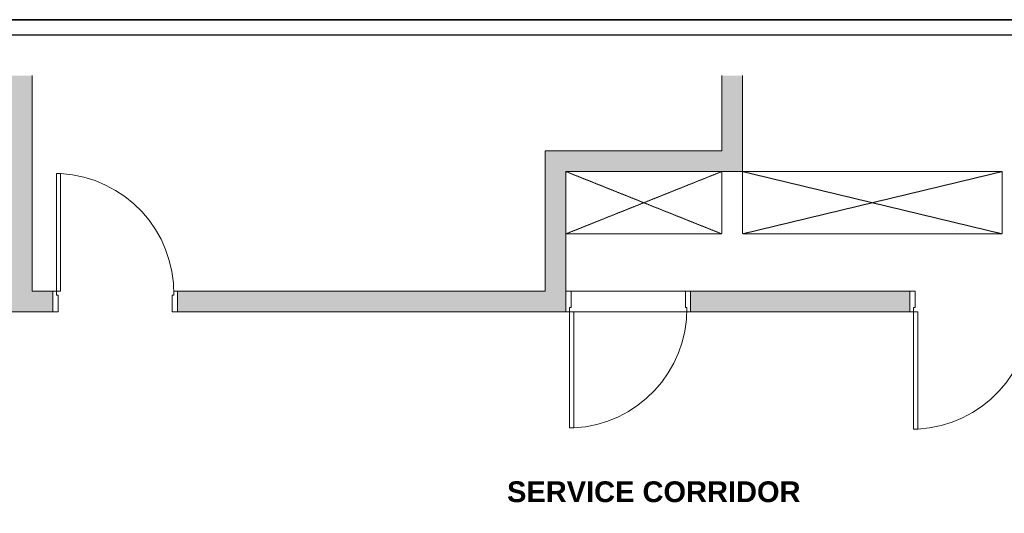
# Model space of a CAD drawing. Header units: millimetres. Extents: x 502444 to 745500, y -417645 to -375189.
# Tile 11 of 208: x 508802 to 518281, y -379941 to -375189. Entities that reach past the tile are written whole.
import ezdxf

# ---------------------------------------------------------------- set-up
doc = ezdxf.new("R2010")
doc.units = ezdxf.units.MM
doc.linetypes.add('Hidden 1_5', pattern=[2.2, 1.5, -0.7])
for name, color, linetype, lineweight in [('A-DETL', 90, 'Continuous', 9), ('A-DOOR', 31, 'Continuous', 9), ('A-FLOR', 192, 'Continuous', 9), ('A-WALL', 113, 'Continuous', 9), ('A-WALL-PATT', 111, 'Continuous', 9), ('G-ANNO-TEXT', 231, 'Continuous', 9), ('Text', 7, 'Continuous', 25), ('Wall New', 1, 'Continuous', 50)]:
    doc.layers.add(name, color=color, linetype=linetype, lineweight=lineweight)
doc.styles.add('Arial_B_4', font='arialbd.ttf', dxfattribs={"height": 800})

# ---------------------------------------------------------------- blocks, each defined once
blk = doc.blocks.new('sheet format horizontal')
at = {"layer": 'Text'}
for points in [[(66770.91, -4572.61), (66770.91, -3464.93), (65208.79, -3464.93), (65208.79, -4572.61)], [(66770.91, -4572.61), (65208.79, -4572.61), (65208.79, -3464.93), (66770.91, -3464.93)], [(65217.44, -3473.58), (66762.26, -3473.58), (66762.26, -4563.96), (65217.44, -4563.96)]]:
    blk.add_lwpolyline(points, close=True, dxfattribs=at)
blk = doc.blocks.new('acm_Single Swing Door_FR-2Hr_FD 01 - FD_1200 X 2400_Type 01-13524598-L1 - FFL - MEZZANINE LEVEL_EXTN')
at = {"layer": 'A-DOOR'}
for p, q in [((650, 1230), (610, 1230)), ((610, 100), (610, 1230)), ((650, 100), (650, 1230)), ((-480, 100), (-515, 100)), ((-515, 100), (-515, -100)), ((-480, 60), (-480, 100)), ((650, 100), (610, 100)), ((685, 100), (650, 100)), ((650, 100), (650, 60)), ((685, -100), (685, 100)), ((-465, 60), (-480, 60)), ((-465, -100), (-465, 60)), ((650, 60), (635, 60)), ((635, 60), (635, -100)), ((-515, -100), (-465, -100)), ((635, -100), (685, -100))]:
    blk.add_line(p, q, dxfattribs=at)
blk.add_arc((671.9, 79.6), 1152.1, 93.08124, 180.97536, dxfattribs=at)
blk = doc.blocks.new('acm_Single Swing Door_FR-2Hr_FD 01 - FD_1200 X 2400_Type 10-17312283-L1 - FFL - MEZZANINE LEVEL_EXTN')
at = {"layer": 'A-DOOR'}
for p, q in [((-515, 100), (-465, 100)), ((-515, -100), (-515, 100)), ((-465, 100), (-465, -60)), ((635, 100), (685, 100)), ((635, -60), (635, 100)), ((685, 100), (685, -100)), ((-480, -60), (-480, -100)), ((-465, -60), (-480, -60)), ((650, -60), (635, -60)), ((650, -100), (650, -60)), ((-480, -100), (-515, -100)), ((650, -100), (610, -100)), ((610, -100), (610, -1230)), ((650, -100), (650, -1230)), ((685, -100), (650, -100)), ((650, -1230), (610, -1230))]:
    blk.add_line(p, q, dxfattribs=at)
blk.add_arc((671.9, -79.6), 1152.1, 179.02464, 266.91876, dxfattribs=at)
blk = doc.blocks.new('acm_Single Swing Door_FR-1Hr_FD 01 - SD_1200X2400 MARK 01-17314000-L1 - FFL - MEZZANINE LEVEL_EXTN')
at = {"layer": 'A-DOOR'}
for p, q in [((650, 1217.4), (610, 1217.4)), ((610, 100), (610, 1217.4)), ((650, 100), (650, 1217.4)), ((-480, 100), (-515, 100)), ((-515, 100), (-515, -100)), ((-480, 60), (-480, 100)), ((650, 100), (610, 100)), ((685, 100), (650, 100)), ((650, 100), (650, 60)), ((685, -100), (685, 100)), ((-465, 60), (-480, 60)), ((-465, -100), (-465, 60)), ((650, 60), (635, 60)), ((635, 60), (635, -100)), ((-515, -100), (-465, -100)), ((635, -100), (685, -100))]:
    blk.add_line(p, q, dxfattribs=at)
blk.add_arc((667, 71.7), 1147.1, 92.84913, 180.58418, dxfattribs=at)

msp = doc.modelspace()

# ---------------------------------------------------------------- hatches: boundary and pattern name
at = {"layer": 'A-WALL-PATT'}
for points in [[(508920.93532, -375726.07546), (508720.93532, -375726.07546), (508720.93532, -378000.88698), (508920.93532, -378000.88698)], [(515760.32734, -375726.07546), (515560.32734, -375726.07546), (515560.32734, -376650.88698), (515760.32734, -376650.88698)]]:
    msp.add_hatch(color=256, dxfattribs=at).paths.add_polyline_path(points)
for points in [[(515560.32734, -376650.88698), (515560.32734, -376450.88698), (513860.32734, -376450.88698), (513860.32734, -376650.88698), (514060.32734, -376650.88698)], [(514060.32734, -377800.88698), (514060.32734, -376650.88698), (513860.32734, -376650.88698), (513860.32734, -377800.88698)], [(515660.32734, -378000.88698), (517371.56482, -378000.88698), (517371.56482, -377800.88698), (515660.32734, -377800.88698)]]:
    msp.add_hatch(color=256, dxfattribs=at).paths.add_polyline_path(points, flags=0)
h = msp.add_hatch(color=256, dxfattribs=at)
h.paths.add_polyline_path([(515260.32734, -378000.88698), (515660.32734, -378000.88698), (515660.32734, -377800.88698), (515260.32734, -377800.88698)], flags=0)
h.paths.add_polyline_path([(514060.32734, -378000.88698), (514060.32734, -377800.88698), (510320.93532, -377800.88698), (510320.93532, -378000.88698), (511418.20998, -378000.88698)], flags=0)
h.paths.add_polyline_path([(508920.93532, -378000.88698), (509120.93532, -378000.88698), (509120.93532, -377800.88698), (508920.93532, -377800.88698)], flags=0)

# ---------------------------------------------------------------- linework, layer by layer
at = {"layer": 'A-DETL', "linetype": 'Hidden 1_5'}
for p, q in [((514060.32734, -376650.88698, 0), (515560.32734, -377250.88698, 0)), ((515560.32734, -376650.88698, 0), (514060.32734, -377250.88698, 0)), ((515560.32734, -376650.88698, 0), (515560.32734, -377250.88698, 0)), ((515760.32734, -376650.88698, 0), (515760.32734, -377250.88698, 0)), ((518260.32734, -376650.88698, 0), (515760.32734, -376650.88698, 0)), ((515760.32734, -376650.88698, 0), (518260.32734, -377250.88698, 0)), ((518260.32734, -376650.88698, 0), (515760.32734, -377250.88698, 0)), ((518260.32734, -377250.88698, 0), (518260.32734, -376650.88698, 0)), ((515560.32734, -377250.88698, 0), (514060.32734, -377250.88698, 0)), ((515760.32734, -377250.88698, 0), (518260.32734, -377250.88698, 0))]:
    msp.add_line(p, q, dxfattribs=at)
at = {"layer": 'A-FLOR'}
for p, q in [((514110.32734, -377800.88698, 0), (515210.32734, -377800.88698, 0)), ((515225.32734, -378000.88698, 0), (514095.32734, -378000.88698, 0))]:
    msp.add_line(p, q, dxfattribs=at)
at = {"layer": 'A-WALL', "color": 130, "lineweight": 18}
for p, q in [((508920.93532, -377800.88698, 0), (508920.93532, -375726.07546, 0)), ((515560.32734, -375726.07546, 0), (515560.32734, -376450.88698, 0)), ((515760.32734, -376650.88698, 0), (515760.32734, -375726.07546, 0)), ((515560.32734, -376450.88698, 0), (513860.32734, -376450.88698, 0)), ((513860.32734, -376450.88698, 0), (513860.32734, -377800.88698, 0)), ((514060.32734, -376650.88698, 0), (515760.32734, -376650.88698, 0)), ((514060.32734, -377800.88698, 0), (514060.32734, -376650.88698, 0)), ((509120.93532, -377800.88698, 0), (508920.93532, -377800.88698, 0)), ((509120.93532, -378000.88698, 0), (509120.93532, -377800.88698, 0)), ((513860.32734, -377800.88698, 0), (510320.93532, -377800.88698, 0)), ((510320.93532, -377800.88698, 0), (510320.93532, -378000.88698, 0)), ((514060.32734, -378000.88698, 0), (514060.32734, -377800.88698, 0)), ((515260.32734, -377800.88698, 0), (515260.32734, -378000.88698, 0)), ((517371.56482, -377800.88698, 0), (515260.32734, -377800.88698, 0)), ((517371.56482, -378000.88698, 0), (517371.56482, -377800.88698, 0)), ((508720.93532, -378000.88698, 0), (509120.93532, -378000.88698, 0)), ((510320.93532, -378000.88698, 0), (514060.32734, -378000.88698, 0)), ((515260.32734, -378000.88698, 0), (517371.56482, -378000.88698, 0))]:
    msp.add_line(p, q, dxfattribs=at)

# ---------------------------------------------------------------- block references
at = {"layer": 'A-DOOR', "rotation": 180}
for name, p in [('acm_Single Swing Door_FR-2Hr_FD 01 - FD_1200 X 2400_Type 10-17312283-L1 - FFL - MEZZANINE LEVEL_EXTN', (509805.93532, -377900.88698, 0)), ('acm_Single Swing Door_FR-1Hr_FD 01 - SD_1200X2400 MARK 01-17314000-L1 - FFL - MEZZANINE LEVEL_EXTN', (514745.32734, -377900.88698, 0)), ('acm_Single Swing Door_FR-2Hr_FD 01 - FD_1200 X 2400_Type 01-13524598-L1 - FFL - MEZZANINE LEVEL_EXTN', (518056.56482, -377900.88698, 0))]:
    msp.add_blockref(name, p, dxfattribs=at)
at = {"layer": 'Wall New', "color": 5, "true_color": 0x0000ff, "xscale": 16.94267598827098, "yscale": 16.94267598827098, "zscale": 16.94267598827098}
msp.add_blockref('sheet format horizontal', (-602366.9876, -316483.49216, 2803.51127), dxfattribs=at)

# ---------------------------------------------------------------- texts
at = {"layer": 'G-ANNO-TEXT', "color": 7, "insert": (513493.63861, -379633.31154, 0), "char_height": 200, "width": 5009.602094, "attachment_point": 1, "style": 'Arial_B_4'}
msp.add_mtext('\\pxqd;SERVICE CORRIDOR', dxfattribs=at)

doc.saveas('drawing.dxf')
